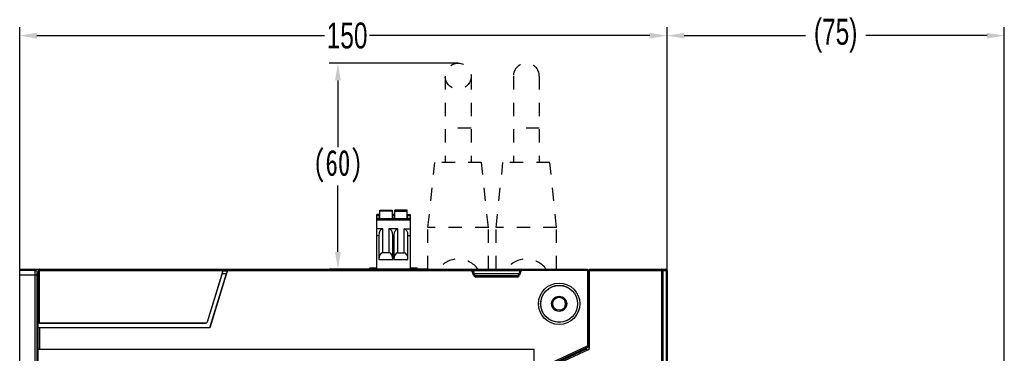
# Model space of a CAD drawing. Header units: millimetres. Extents: x 674 to 3111, y -226 to 595.
# Tile 44 of 47: x 2439 to 2668, y 343 to 420. Entities that reach past the tile are written whole.
import ezdxf

# ---------------------------------------------------------------- set-up
doc = ezdxf.new("R2010")
doc.units = ezdxf.units.MM
doc.header["$LTSCALE"] = 30.734
doc.header["$PDMODE"] = 3
doc.header["$PDSIZE"] = 2
doc.linetypes.add('DASHED', pattern=[0.2, 0.1, -0.1])
doc.linetypes.add('HIDDEN', pattern=[0.2, 0.1, -0.1])
doc.layers.get('0').update_dxf_attribs({"linetype": 'CONTINUOUS'})
doc.layers.get('Defpoints').update_dxf_attribs({"linetype": 'CONTINUOUS'})
for name, color, linetype in [('02___PRT_ALL_AXES', 7, 'CONTINUOUS'), ('20_ALL_FEATURES', 7, 'CONTINUOUS'), ('ECAD_0001454417', 7, 'CONTINUOUS'), ('ECAD_MARK-2MM', 7, 'CONTINUOUS')]:
    doc.layers.add(name, color=color, linetype=linetype)
doc.styles.get("Standard").update_dxf_attribs({"font": 'txt', "width": 0.707})
doc.dimstyles.get("Standard").update_dxf_attribs({"dimtxt": 3.5, "dimasz": 4, "dimexe": 2, "dimexo": 0, "dimtad": 1, "dimdsep": 46, "dimtxsty": 'Standard', "dimcen": 0.09, "dimclrt": 5, "dimadec": 0, "dimazin": 0, "dimtol": 1, "dimtp": 0.01, "dimtm": 0.01, "dimtfac": 1, "dimtofl": 0, "dimtmove": 0, "dimatfit": 3, "dimfxl": 0, "dimtolj": 1, "dimarcsym": 0})

# ---------------------------------------------------------------- blocks, each defined once
blk = doc.blocks.new('*D0')
at = {"color": 0, "lineweight": -2}
for p, q in [((2439.37, 361.34), (2439.37, 418.73)), ((2589.37, 362.35), (2589.37, 418.73)), ((2443.37, 416.73), (2510.01, 416.73)), ((2585.37, 416.73), (2520.45, 416.73))]:
    blk.add_line(p, q, dxfattribs=at)
at = {"color": 0}
for points in [[(2443.37, 417.39), (2443.37, 416.06), (2439.37, 416.73)], [(2585.37, 417.39), (2585.37, 416.06), (2589.37, 416.73)]]:
    blk.add_solid(points, dxfattribs=at)
at = {"layer": 'Defpoints', "color": 0}
for p in [(2589.37, 416.73), (2439.37, 361.34), (2589.37, 362.35)]:
    blk.add_point(p, dxfattribs=at)
at = {"color": 0, "insert": (2515.23, 416.73), "char_height": 3.5, "attachment_point": 5}
blk.add_mtext('\\A1;{\\H1.7143x;150}', dxfattribs=at)
blk = doc.blocks.new('*D1')
at = {"color": 0, "lineweight": -2}
for p, q in [((2589.37, 362.35), (2589.37, 418.73)), ((2667.52, 278.37), (2667.52, 418.73)), ((2593.37, 416.73), (2621.46, 416.73)), ((2663.52, 416.73), (2635.43, 416.73))]:
    blk.add_line(p, q, dxfattribs=at)
at = {"color": 0}
for points in [[(2593.37, 417.39), (2593.37, 416.06), (2589.37, 416.73)], [(2663.52, 417.39), (2663.52, 416.06), (2667.52, 416.73)]]:
    blk.add_solid(points, dxfattribs=at)
at = {"layer": 'Defpoints', "color": 0}
for p in [(2667.52, 416.73), (2589.37, 362.35), (2667.52, 278.37)]:
    blk.add_point(p, dxfattribs=at)
at = {"color": 0, "insert": (2628.44, 416.73), "char_height": 3.5, "attachment_point": 5}
blk.add_mtext('\\A1;{\\H1.7143x;(75)}', dxfattribs=at)
blk = doc.blocks.new('*D17')
at = {"color": 0, "lineweight": -2}
for p, q in [((2540.97, 410.35), (2511.1, 410.35)), ((2513.1, 406.35), (2513.1, 390.95)), ((2513.1, 366.65), (2513.1, 382.06)), ((2533.97, 362.65), (2511.1, 362.65))]:
    blk.add_line(p, q, dxfattribs=at)
at = {"color": 0}
for points in [[(2512.43, 406.35), (2513.77, 406.35), (2513.1, 410.35)], [(2512.43, 366.65), (2513.77, 366.65), (2513.1, 362.65)]]:
    blk.add_solid(points, dxfattribs=at)
at = {"layer": 'Defpoints', "color": 0}
for p in [(2540.97, 410.35), (2513.1, 362.65), (2533.97, 362.65)]:
    blk.add_point(p, dxfattribs=at)
at = {"color": 0, "insert": (2513.1, 386.5), "char_height": 3.5, "attachment_point": 5}
blk.add_mtext('\\A1;{\\fSimSun|b0|i0|c134|p2;\\H1.7143x;(60)}', dxfattribs=at)

msp = doc.modelspace()

# ---------------------------------------------------------------- linework, layer by layer
for p, q in [((2522.09, 362.65), (2522.09, 375.31)), ((2522.69, 375.31), (2522.09, 375.31)), ((2522.09, 375.11), (2522.69, 375.11)), ((2522.09, 374.51), (2522.69, 374.51)), ((2529.84, 374.31), (2522.09, 374.31)), ((2522.69, 375.31), (2522.69, 374.31)), ((2522.79, 374.31), (2522.79, 376.31)), ((2522.79, 376.31), (2525.64, 376.31)), ((2525.64, 376.11), (2522.79, 376.11)), ((2525.64, 376.31), (2525.64, 374.31)), ((2525.64, 375.01), (2525.74, 375.01)), ((2525.74, 374.71), (2525.64, 374.71)), ((2525.68, 374.71), (2525.68, 374.31)), ((2525.74, 374.31), (2525.74, 375.31)), ((2526.19, 375.31), (2525.74, 375.31)), ((2525.74, 375.11), (2526.19, 375.11)), ((2526.19, 374.51), (2525.74, 374.51)), ((2526.19, 375.31), (2526.19, 374.31)), ((2526.29, 375.01), (2526.19, 375.01)), ((2526.29, 374.71), (2526.19, 374.71)), ((2526.29, 374.31), (2526.29, 376.31)), ((2529.14, 376.31), (2526.29, 376.31)), ((2526.29, 376.11), (2529.14, 376.11)), ((2529.14, 374.31), (2529.14, 376.31)), ((2529.24, 374.31), (2529.24, 375.31)), ((2529.24, 375.31), (2529.84, 375.31)), ((2529.24, 375.11), (2529.84, 375.11)), ((2529.24, 374.51), (2529.84, 374.51)), ((2529.84, 375.31), (2529.84, 362.65)), ((2522.09, 374.11), (2529.84, 374.11)), ((2523.49, 372.01), (2522.09, 372.01)), ((2523.49, 366.47), (2523.49, 372.01)), ((2524.94, 372.01), (2524.94, 366.47)), ((2526.99, 372.01), (2524.94, 372.01)), ((2526.99, 366.47), (2526.99, 372.01)), ((2528.44, 366.47), (2528.44, 372.01)), ((2528.44, 372.01), (2529.84, 372.01)), ((2522.09, 370.45), (2522.59, 370.45)), ((2522.59, 370.45), (2522.59, 364.91)), ((2525.84, 364.91), (2525.84, 370.45)), ((2525.84, 370.45), (2526.09, 370.45)), ((2526.09, 370.45), (2526.09, 364.91)), ((2529.34, 364.91), (2529.34, 370.45)), ((2529.34, 370.45), (2529.84, 370.45)), ((2524.94, 366.47), (2523.49, 366.47)), ((2526.99, 366.47), (2528.44, 366.47)), ((2520.47, 362.65), (2520.47, 362.95)), ((2520.47, 362.95), (2522.09, 362.95)), ((2520.87, 362.65), (2520.87, 362.95)), ((2522.01, 362.65), (2522.01, 362.95)), ((2522.59, 364.91), (2525.84, 364.91)), ((2526.09, 364.91), (2529.34, 364.91)), ((2529.84, 362.95), (2531.47, 362.95)), ((2529.94, 362.65), (2529.94, 362.95)), ((2530.83, 362.65), (2530.83, 362.95)), ((2531.32, 362.65), (2531.32, 362.95)), ((2531.47, 362.65), (2531.47, 362.95))]:
    msp.add_line(p, q)
at = {"linetype": 'Continuous'}
for p, q in [((2439.37, 192.99), (2439.37, 362.65)), ((2439.37, 362.65), (2570.92, 362.65)), ((2442.94, 362.34), (2439.37, 362.34)), ((2439.37, 361.34), (2443.43, 361.34)), ((2442.93, 193.91), (2442.93, 361.34)), ((2442.94, 362.34), (2443.37, 362.63)), ((2443.86, 362.63), (2443.37, 362.63)), ((2443.43, 193.95), (2443.43, 361.34)), ((2443.44, 361.84), (2443.67, 362)), ((2443.67, 362.35), (2443.67, 350.15)), ((2443.67, 362.35), (2544.15, 362.35)), ((2443.97, 350.17), (2443.97, 362.65)), ((2486.42, 362.25), (2482.78, 350.37)), ((2486.25, 361.65), (2482.8, 350.37)), ((2483.54, 349.37), (2487.3, 361.65)), ((2483.55, 349.36), (2487.5, 362.25)), ((2486.25, 361.65), (2486.42, 362.25)), ((2486.25, 361.65), (2487.3, 361.65)), ((2486.42, 362.25), (2487.5, 362.25)), ((2487.5, 362.25), (2487.3, 361.65)), ((2544.15, 362.35), (2544.15, 362.65)), ((2544.15, 362.35), (2544.44, 362.45)), ((2544.52, 361.26), (2544.15, 362.35)), ((2544.8, 361.36), (2544.44, 362.45)), ((2544.47, 362.35), (2555.27, 362.35)), ((2544.52, 361.26), (2544.8, 361.36)), ((2544.7, 361.66), (2555.04, 361.66)), ((2545.09, 360.85), (2545.09, 361.15)), ((2554.65, 361.15), (2545.09, 361.15)), ((2554.65, 360.85), (2545.09, 360.85)), ((2554.65, 360.85), (2554.65, 361.15)), ((2555.3, 362.45), (2554.94, 361.36)), ((2555.22, 361.26), (2554.94, 361.36)), ((2555.59, 362.35), (2555.22, 361.26)), ((2555.3, 362.45), (2555.59, 362.35)), ((2555.59, 362.35), (2555.59, 362.65)), ((2570.92, 362.35), (2555.59, 362.35)), ((2570.92, 362.65), (2570.92, 344.57)), ((2571.32, 362.25), (2570.92, 362.25)), ((2571.32, 361.95), (2570.92, 361.95)), ((2571.32, 344.22), (2571.32, 362.25)), ((2571.37, 361.05), (2571.32, 361.05)), ((2571.37, 344.44), (2571.37, 362.65)), ((2571.37, 362.65), (2589.07, 362.65)), ((2571.37, 362.35), (2589.37, 362.35)), ((2588.07, 362.65), (2588.07, 193.4)), ((2588.37, 362.35), (2588.37, 193.4)), ((2589.18, 362.35), (2589.18, 333.49)), ((2589.37, 362.35), (2589.37, 332.2)), ((2571.37, 360.05), (2571.32, 360.05)), ((2443.67, 211.15), (2443.67, 350.15)), ((2482.51, 350.15), (2443.67, 350.15)), ((2443.67, 349.15), (2483.25, 349.15)), ((2443.97, 350.17), (2482.51, 350.17)), ((2443.97, 349.14), (2443.97, 344.17)), ((2443.97, 349.14), (2483.25, 349.14)), ((2482.51, 350.15), (2482.51, 350.17)), ((2482.8, 350.37), (2482.78, 350.37)), ((2483.25, 349.14), (2483.25, 349.15)), ((2483.55, 349.36), (2483.54, 349.37)), ((2571.32, 347.76), (2571.37, 347.76)), ((2562.8, 341.11), (2570.92, 344.9)), ((2562.92, 340.84), (2571.32, 344.76)), ((2443.67, 344.15), (2558.57, 344.15)), ((2443.97, 344.17), (2558.59, 344.17)), ((2558.59, 344.17), (2558.57, 344.15)), ((2558.57, 217.15), (2558.57, 344.15)), ((2558.59, 217.14), (2558.59, 344.17)), ((2571.08, 343.98), (2563.45, 340.42)), ((2570.82, 344.19), (2564.1, 341.06)), ((2570.82, 343.86), (2570.82, 344.19))]:
    msp.add_line(p, q, dxfattribs=at)
msp.add_lwpolyline([(2525.74, 374.94), (2525.74, 374.91), (2525.72, 374.86), (2525.71, 374.81), (2525.7, 374.76), (2525.68, 374.71)])
for points in [[(2442.93, 361.34), (2442.93, 361.46), (2442.93, 361.56), (2442.93, 361.66), (2442.93, 361.75), (2442.93, 361.83), (2442.93, 361.9), (2442.93, 361.97), (2442.93, 362.02), (2442.93, 362.08), (2442.93, 362.12), (2442.94, 362.16), (2442.94, 362.2), (2442.94, 362.23), (2442.94, 362.25), (2442.94, 362.28), (2442.94, 362.3), (2442.94, 362.32), (2442.94, 362.33), (2442.94, 362.34), (2442.94, 362.34)], [(2442.94, 362.34), (2443.07, 362.33), (2443.19, 362.28), (2443.3, 362.2), (2443.38, 362.09), (2443.43, 361.97), (2443.44, 361.84)], [(2443.49, 362.61), (2443.43, 362.62), (2443.37, 362.63)], [(2443.43, 361.34), (2443.43, 361.4), (2443.43, 361.45), (2443.43, 361.5), (2443.43, 361.54), (2443.43, 361.59), (2443.43, 361.62), (2443.43, 361.65), (2443.43, 361.68), (2443.43, 361.71), (2443.43, 361.73), (2443.44, 361.75), (2443.44, 361.77), (2443.44, 361.79), (2443.44, 361.8), (2443.44, 361.81), (2443.44, 361.82), (2443.44, 361.83), (2443.44, 361.84), (2443.44, 361.84), (2443.44, 361.84)], [(2443.59, 362.57), (2443.54, 362.59), (2443.49, 362.61)], [(2443.71, 362.48), (2443.68, 362.51), (2443.64, 362.54), (2443.59, 362.57)], [(2443.76, 362.56), (2443.71, 362.5), (2443.68, 362.43), (2443.67, 362.35)], [(2443.97, 362.65), (2443.9, 362.64), (2443.82, 362.61), (2443.76, 362.56)], [(2589.07, 362.65), (2589.08, 362.65), (2589.09, 362.65), (2589.11, 362.64), (2589.12, 362.63), (2589.13, 362.61), (2589.13, 362.6), (2589.14, 362.58), (2589.15, 362.56), (2589.16, 362.54), (2589.16, 362.52), (2589.17, 362.5), (2589.17, 362.48), (2589.17, 362.46), (2589.18, 362.44), (2589.18, 362.42), (2589.18, 362.4), (2589.18, 362.38), (2589.18, 362.35)]]:
    msp.add_lwpolyline(points, dxfattribs=at)
for radius in [4.79, 4.29, 4.25]:
    msp.add_circle((2564.37, 354.65), radius, dxfattribs=at)
for centre, radius, start, end in [((2544.15, 362.35), 0.3, 18.4349, 90), ((2545.09, 361.45), 0.6, 198.4349, 270), ((2545.09, 361.45), 0.3, 198.4349, 270), ((2554.65, 361.45), 0.3, 270, 341.5651), ((2554.65, 361.45), 0.6, 270, 341.5651), ((2555.59, 362.35), 0.3, 90, 161.5651), ((2588.07, 362.35), 0.3, 0, 90), ((2589.07, 362.35), 0.3, 0, 90), ((2589.07, 362.35), 0.3, 0, 39.1927), ((2564.37, 354.65), 1.5, 278.3637, 82.0288), ((2482.51, 350.45), 0.3, 270, 343), ((2482.51, 350.45), 0.284, 270, 343), ((2483.25, 349.45), 0.3, 270, 343), ((2483.25, 349.45), 0.316, 270, 343), ((2570.87, 344.44), 0.5, 295, 0)]:
    msp.add_arc(centre, radius, start, end, dxfattribs=at)
for centre, start_param, end_param in [((2523.49, 370.45), 0, 1.570796), ((2524.94, 370.45), -1.570796, 0), ((2526.99, 370.45), 0, 1.570796), ((2528.44, 370.45), -1.570796, 0), ((2523.49, 364.91), 0, 1.570796), ((2524.94, 364.91), -1.570796, 0), ((2526.99, 364.91), 0, 1.570796), ((2528.44, 364.91), -1.570796, 0)]:
    msp.add_ellipse(centre, major_axis=(0, 1.56), ratio=0.57735, start_param=start_param, end_param=end_param)
for centre, major_axis, ratio, start_param, end_param in [((2443.97, 350.15), (0.3, 0), 0.052408, 1.570796, 3.141593), ((2443.97, 349.15), (0.3, 0), 0.052408, 3.141593, 4.712389), ((2443.97, 344.15), (0.3, 0), 0.052408, 1.570796, 3.141593), ((2570.52, 344.05), (0.212, 0.333), 0.63707, -0.785398, -0.180817)]:
    msp.add_ellipse(centre, major_axis=major_axis, ratio=ratio, start_param=start_param, end_param=end_param, dxfattribs=at)
at = {"layer": '02___PRT_ALL_AXES', "linetype": 'Continuous'}
msp.add_circle((2564.37, 354.65), 1.75, dxfattribs=at)
at = {"layer": '02___PRT_ALL_AXES', "linetype": 'DASHED'}
for centre, start, end in [((2540.97, 359.35), 35.6568, 144.3432), ((2556.77, 359.35), 35.6921, 144.3079)]:
    msp.add_arc(centre, 5.66, start, end, dxfattribs=at)
at = {"layer": '20_ALL_FEATURES', "linetype": 'HIDDEN'}
for p, q in [((2537.97, 407.35), (2537.97, 387.35)), ((2543.97, 407.35), (2543.97, 387.35))]:
    msp.add_line(p, q, dxfattribs=at)
at = {"layer": '20_ALL_FEATURES', "linetype": 'DASHED'}
for p, q in [((2553.77, 407.35), (2553.77, 387.35)), ((2559.77, 407.35), (2559.77, 387.35)), ((2543.97, 395.35), (2537.97, 395.35)), ((2559.77, 395.35), (2553.77, 395.35)), ((2533.97, 372.35), (2535.55, 387.35)), ((2546.39, 387.35), (2535.55, 387.35)), ((2547.97, 372.35), (2546.39, 387.35)), ((2549.77, 372.35), (2551.35, 387.35)), ((2562.19, 387.35), (2551.35, 387.35)), ((2563.77, 372.35), (2562.19, 387.35)), ((2533.97, 362.65), (2533.97, 372.35)), ((2547.97, 372.35), (2533.97, 372.35)), ((2547.97, 362.65), (2547.97, 372.35)), ((2549.77, 362.65), (2549.77, 372.35)), ((2563.77, 372.35), (2549.77, 372.35)), ((2563.77, 362.65), (2563.77, 372.35))]:
    msp.add_line(p, q, dxfattribs=at)
at = {"layer": '20_ALL_FEATURES', "linetype": 'HIDDEN'}
msp.add_circle((2540.97, 407.35), 3, dxfattribs=at)
at = {"layer": '20_ALL_FEATURES', "linetype": 'DASHED'}
msp.add_arc((2556.77, 407.35), 3, 0, 180, dxfattribs=at)
at = {"layer": 'ECAD_0001454417', "linetype": 'Continuous'}
msp.add_circle((2564.37, 354.65), 1.5, dxfattribs=at)
at = {"layer": 'ECAD_MARK-2MM', "linetype": 'Continuous'}
msp.add_arc((2571, 348.05), 1.42, 282.8913, 284.9731, dxfattribs=at)

# ---------------------------------------------------------------- dimensions: what is measured, and where the dimension line sits
at = {"color": 2}
dim = msp.add_linear_dim(base=(2589.37, 416.73), p1=(2439.37, 361.34), p2=(2589.37, 362.35), text='{\\H1.7143x;<>}', dimstyle='Standard', override={"dimtad": 0, "dimtih": 1, "dimtoh": 1, "dimdec": 0, "dimzin": 0, "dimtxsty": 'Standard', "dimcen": 5.0292, "dimclrt": 0, "dimtol": 0, "dimtdec": 4, "dimtzin": 0}, dxfattribs=at)
dim.commit()
dim.dimension.update_dxf_attribs({"geometry": '*D0', "text_midpoint": (2515.23, 416.73), "dimtype": 160})
dim = msp.add_linear_dim(base=(2667.52, 416.73), p1=(2589.37, 362.35), p2=(2667.52, 278.37), text='{\\H1.7143x;(75)}', dimstyle='Standard', override={"dimtad": 0, "dimtih": 1, "dimtoh": 1, "dimdec": 0, "dimzin": 0, "dimcen": 5.0292, "dimclrt": 0, "dimtol": 0, "dimtdec": 4, "dimtzin": 0}, dxfattribs=at)
dim.commit()
dim.dimension.update_dxf_attribs({"geometry": '*D1', "text_midpoint": (2628.44, 416.73)})
dim = msp.add_linear_dim(base=(2513.1, 362.65), p1=(2540.97, 410.35), p2=(2533.97, 362.65), angle=90, text='{\\fSimSun|b0|i0|c134|p2;\\H1.7143x;(60)}', dimstyle='Standard', override={"dimtad": 0, "dimtih": 1, "dimtoh": 1, "dimdec": 0, "dimzin": 0, "dimtxsty": 'Standard', "dimcen": 5.0292, "dimclrt": 0, "dimtol": 0, "dimtdec": 4, "dimtzin": 0}, dxfattribs=at)
dim.commit()
dim.dimension.update_dxf_attribs({"geometry": '*D17', "text_midpoint": (2513.1, 386.5)})

doc.saveas('drawing.dxf')
